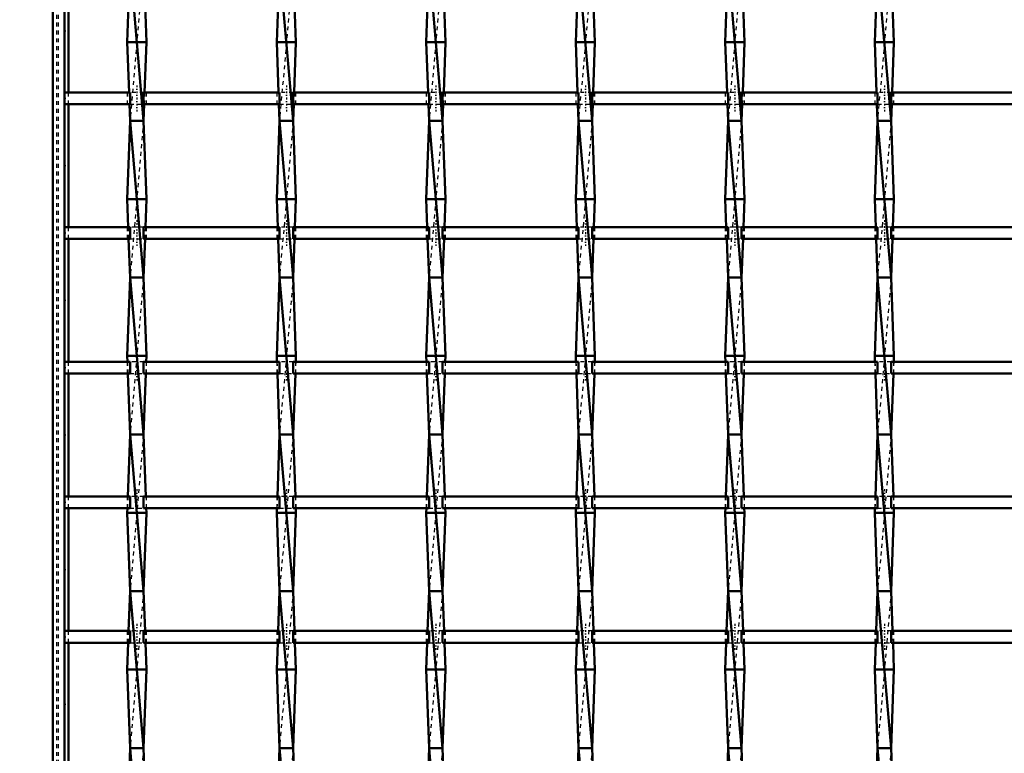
# Model space of a CAD drawing. Header units: millimetres. Extents: x -596 to 532, y -500 to 878.
# Tile 3 of 13: x -258 to -8, y -304 to -117. Entities that reach past the tile are written whole.
import ezdxf

# ---------------------------------------------------------------- set-up
doc = ezdxf.new("R2010")
doc.units = ezdxf.units.MM
doc.linetypes.add('Center', pattern=[1.5, 0.45, -0.5, 0.05, -0.5])
doc.linetypes.add('Dashed', pattern=[2, 1, -1])
for name, color, linetype, lineweight in [('2d ConnectionPoints', 7, 'Continuous', 50), ('AM_0', 7, 'Continuous', 50), ('AM_5', 3, 'Continuous', 25), ('AM_7', 7, 'Center', 25), ('AM_9', 6, 'Dashed', 25)]:
    doc.layers.add(name, color=color, linetype=linetype, lineweight=lineweight)
doc.dimstyles.new('ISO-25', dxfattribs={"dimtxt": 2.5, "dimasz": 2.5, "dimexe": 1.25, "dimexo": 0.625, "dimtad": 1, "dimtxsty": 'Standard', "dimcen": 2.5, "dimadec": 0, "dimazin": 0, "dimtfac": 1, "dimtmove": 0, "dimatfit": 3, "dimfxl": 1, "dimarcsym": 0})

# ---------------------------------------------------------------- blocks, each defined once
blk = doc.blocks.new('3_xyy3jflq6miiaa034c12ymifg________0_in_LSSP3303438311500100035010_4')
at = {"layer": 'AM_0'}
for p, q in [((-230.39, -104.49), (-231.05, -123)), ((-230.33, -103), (-226.87, -143)), ((-226.81, -104.49), (-226.15, -123)), ((-226.15, -123), (-231.05, -123)), ((-231.05, -123), (-230.59, -135.82)), ((-226.15, -123), (-226.61, -135.82)), ((-230.48, -138.82), (-230.33, -143)), ((-226.72, -138.82), (-226.87, -143)), ((-230.33, -143), (-231.05, -163)), ((-230.33, -143), (-226.87, -183)), ((-226.87, -143), (-230.33, -143)), ((-226.87, -143), (-226.15, -163)), ((-226.15, -163), (-231.05, -163)), ((-231.05, -163), (-230.79, -170.15)), ((-226.15, -163), (-226.41, -170.15)), ((-230.69, -173.15), (-230.33, -183)), ((-226.51, -173.15), (-226.87, -183)), ((-230.33, -183), (-231.05, -203)), ((-226.87, -183), (-230.33, -183)), ((-230.33, -183), (-226.87, -223)), ((-226.87, -183), (-226.15, -203)), ((-226.15, -203), (-231.05, -203)), ((-231.05, -203), (-231, -204.48)), ((-226.15, -203), (-226.2, -204.48)), ((-230.89, -207.48), (-230.33, -223)), ((-226.31, -207.48), (-226.87, -223)), ((-230.33, -223), (-230.9, -238.81)), ((-230.33, -223), (-226.87, -263)), ((-226.87, -223), (-230.33, -223)), ((-226.87, -223), (-226.3, -238.81)), ((-231.01, -241.81), (-231.05, -243)), ((-231.05, -243), (-230.33, -263)), ((-226.15, -243), (-231.05, -243)), ((-226.15, -243), (-226.87, -263)), ((-226.19, -241.81), (-226.15, -243)), ((-230.33, -263), (-230.7, -273.14)), ((-230.33, -263), (-226.87, -303)), ((-226.87, -263), (-230.33, -263)), ((-226.87, -263), (-226.5, -273.14)), ((-230.8, -276.14), (-231.05, -283)), ((-226.4, -276.14), (-226.15, -283)), ((-226.15, -283), (-231.05, -283)), ((-231.05, -283), (-230.33, -303)), ((-226.15, -283), (-226.87, -303)), ((-230.33, -303), (-230.49, -307.47)), ((-230.33, -303), (-226.87, -343)), ((-226.87, -303), (-230.33, -303)), ((-226.87, -303), (-226.71, -307.47))]:
    blk.add_line(p, q, dxfattribs=at)
at = {"layer": 'AM_9'}
for p, q in [((-226.87, -103), (-230.33, -143)), ((-230.59, -135.82), (-230.48, -138.82)), ((-226.61, -135.82), (-226.72, -138.82)), ((-226.87, -143), (-230.33, -183)), ((-230.79, -170.15), (-230.69, -173.15)), ((-226.41, -170.15), (-226.51, -173.15)), ((-226.87, -183), (-230.33, -223)), ((-231, -204.48), (-230.89, -207.48)), ((-226.2, -204.48), (-226.31, -207.48)), ((-226.87, -223), (-230.33, -263)), ((-230.9, -238.81), (-231.01, -241.81)), ((-226.3, -238.81), (-226.19, -241.81)), ((-226.87, -263), (-230.33, -303)), ((-230.7, -273.14), (-230.8, -276.14)), ((-226.5, -273.14), (-226.4, -276.14)), ((-226.87, -303), (-230.33, -343))]:
    blk.add_line(p, q, dxfattribs=at)
blk = doc.blocks.new('4_1661hr9ewg0ga4vk3tsyl3l0h________0_in_LSSP3303438311500100035010_4')
at = {"layer": 'AM_0'}
for p, q in [((-192.29, -104.49), (-192.95, -123)), ((-192.23, -103), (-188.77, -143)), ((-188.71, -104.49), (-188.05, -123)), ((-188.05, -123), (-192.95, -123)), ((-192.95, -123), (-192.49, -135.82)), ((-188.05, -123), (-188.51, -135.82)), ((-192.38, -138.82), (-192.23, -143)), ((-188.62, -138.82), (-188.77, -143)), ((-192.23, -143), (-192.95, -163)), ((-192.23, -143), (-188.77, -183)), ((-188.77, -143), (-192.23, -143)), ((-188.77, -143), (-188.05, -163)), ((-188.05, -163), (-192.95, -163)), ((-192.95, -163), (-192.69, -170.15)), ((-188.05, -163), (-188.31, -170.15)), ((-192.59, -173.15), (-192.23, -183)), ((-188.41, -173.15), (-188.77, -183)), ((-192.23, -183), (-192.95, -203)), ((-188.77, -183), (-192.23, -183)), ((-192.23, -183), (-188.77, -223)), ((-188.77, -183), (-188.05, -203)), ((-188.05, -203), (-192.95, -203)), ((-192.95, -203), (-192.9, -204.48)), ((-188.05, -203), (-188.1, -204.48)), ((-192.79, -207.48), (-192.23, -223)), ((-188.21, -207.48), (-188.77, -223)), ((-192.23, -223), (-192.8, -238.81)), ((-192.23, -223), (-188.77, -263)), ((-188.77, -223), (-192.23, -223)), ((-188.77, -223), (-188.2, -238.81)), ((-192.91, -241.81), (-192.95, -243)), ((-188.05, -243), (-192.95, -243)), ((-192.95, -243), (-192.23, -263)), ((-188.05, -243), (-188.77, -263)), ((-188.09, -241.81), (-188.05, -243)), ((-192.23, -263), (-192.6, -273.14)), ((-188.77, -263), (-192.23, -263)), ((-192.23, -263), (-188.77, -303)), ((-188.77, -263), (-188.4, -273.14)), ((-192.7, -276.14), (-192.95, -283)), ((-188.3, -276.14), (-188.05, -283)), ((-188.05, -283), (-192.95, -283)), ((-192.95, -283), (-192.23, -303)), ((-188.05, -283), (-188.77, -303)), ((-192.23, -303), (-192.39, -307.47)), ((-192.23, -303), (-188.77, -343)), ((-188.77, -303), (-192.23, -303)), ((-188.77, -303), (-188.61, -307.47))]:
    blk.add_line(p, q, dxfattribs=at)
at = {"layer": 'AM_9'}
for p, q in [((-188.77, -103), (-192.23, -143)), ((-192.49, -135.82), (-192.38, -138.82)), ((-188.51, -135.82), (-188.62, -138.82)), ((-188.77, -143), (-192.23, -183)), ((-192.69, -170.15), (-192.59, -173.15)), ((-188.31, -170.15), (-188.41, -173.15)), ((-188.77, -183), (-192.23, -223)), ((-192.9, -204.48), (-192.79, -207.48)), ((-188.1, -204.48), (-188.21, -207.48)), ((-188.77, -223), (-192.23, -263)), ((-192.8, -238.81), (-192.91, -241.81)), ((-188.2, -238.81), (-188.09, -241.81)), ((-188.77, -263), (-192.23, -303)), ((-192.6, -273.14), (-192.7, -276.14)), ((-188.4, -273.14), (-188.3, -276.14)), ((-188.77, -303), (-192.23, -343))]:
    blk.add_line(p, q, dxfattribs=at)
blk = doc.blocks.new('5_0cibmntq4c68iwosoj2xn27if________0_in_LSSP3303438311500100035010_4')
at = {"layer": 'AM_0'}
for p, q in [((-154.19, -104.49), (-154.85, -123)), ((-154.13, -103), (-150.67, -143)), ((-150.61, -104.49), (-149.95, -123)), ((-149.95, -123), (-154.85, -123)), ((-154.85, -123), (-154.39, -135.82)), ((-149.95, -123), (-150.41, -135.82)), ((-154.28, -138.82), (-154.13, -143)), ((-150.52, -138.82), (-150.67, -143)), ((-154.13, -143), (-154.85, -163)), ((-150.67, -143), (-154.13, -143)), ((-154.13, -143), (-150.67, -183)), ((-150.67, -143), (-149.95, -163)), ((-149.95, -163), (-154.85, -163)), ((-154.85, -163), (-154.59, -170.15)), ((-149.95, -163), (-150.21, -170.15)), ((-154.49, -173.15), (-154.13, -183)), ((-150.31, -173.15), (-150.67, -183)), ((-154.13, -183), (-154.85, -203)), ((-150.67, -183), (-154.13, -183)), ((-154.13, -183), (-150.67, -223)), ((-150.67, -183), (-149.95, -203)), ((-149.95, -203), (-154.85, -203)), ((-154.85, -203), (-154.8, -204.48)), ((-149.95, -203), (-150, -204.48)), ((-154.69, -207.48), (-154.13, -223)), ((-150.11, -207.48), (-150.67, -223)), ((-154.13, -223), (-154.7, -238.81)), ((-154.13, -223), (-150.67, -263)), ((-150.67, -223), (-154.13, -223)), ((-150.67, -223), (-150.1, -238.81)), ((-154.81, -241.81), (-154.85, -243)), ((-154.85, -243), (-154.13, -263)), ((-149.95, -243), (-154.85, -243)), ((-149.95, -243), (-150.67, -263)), ((-149.99, -241.81), (-149.95, -243)), ((-154.13, -263), (-154.5, -273.14)), ((-154.13, -263), (-150.67, -303)), ((-150.67, -263), (-154.13, -263)), ((-150.67, -263), (-150.3, -273.14)), ((-154.6, -276.14), (-154.85, -283)), ((-150.2, -276.14), (-149.95, -283)), ((-149.95, -283), (-154.85, -283)), ((-154.85, -283), (-154.13, -303)), ((-149.95, -283), (-150.67, -303)), ((-154.13, -303), (-154.29, -307.47)), ((-154.13, -303), (-150.67, -343)), ((-150.67, -303), (-154.13, -303)), ((-150.67, -303), (-150.51, -307.47))]:
    blk.add_line(p, q, dxfattribs=at)
at = {"layer": 'AM_9'}
for p, q in [((-150.67, -103), (-154.13, -143)), ((-154.39, -135.82), (-154.28, -138.82)), ((-150.41, -135.82), (-150.52, -138.82)), ((-150.67, -143), (-154.13, -183)), ((-154.59, -170.15), (-154.49, -173.15)), ((-150.21, -170.15), (-150.31, -173.15)), ((-150.67, -183), (-154.13, -223)), ((-154.8, -204.48), (-154.69, -207.48)), ((-150, -204.48), (-150.11, -207.48)), ((-150.67, -223), (-154.13, -263)), ((-154.7, -238.81), (-154.81, -241.81)), ((-150.1, -238.81), (-149.99, -241.81)), ((-150.67, -263), (-154.13, -303)), ((-154.5, -273.14), (-154.6, -276.14)), ((-150.3, -273.14), (-150.2, -276.14)), ((-150.67, -303), (-154.13, -343))]:
    blk.add_line(p, q, dxfattribs=at)
blk = doc.blocks.new('6_iyns7gvjw73vxzj1i5nn2jorg________0_in_LSSP3303438311500100035010_4')
at = {"layer": 'AM_0'}
for p, q in [((-116.09, -104.49), (-116.75, -123)), ((-116.03, -103), (-112.57, -143)), ((-112.51, -104.49), (-111.85, -123)), ((-111.85, -123), (-116.75, -123)), ((-116.75, -123), (-116.29, -135.82)), ((-111.85, -123), (-112.31, -135.82)), ((-116.18, -138.82), (-116.03, -143)), ((-112.42, -138.82), (-112.57, -143)), ((-116.03, -143), (-116.75, -163)), ((-116.03, -143), (-112.57, -183)), ((-112.57, -143), (-116.03, -143)), ((-112.57, -143), (-111.85, -163)), ((-111.85, -163), (-116.75, -163)), ((-116.75, -163), (-116.49, -170.15)), ((-111.85, -163), (-112.11, -170.15)), ((-116.39, -173.15), (-116.03, -183)), ((-112.21, -173.15), (-112.57, -183)), ((-116.03, -183), (-116.75, -203)), ((-112.57, -183), (-116.03, -183)), ((-116.03, -183), (-112.57, -223)), ((-112.57, -183), (-111.85, -203)), ((-111.85, -203), (-116.75, -203)), ((-116.75, -203), (-116.7, -204.48)), ((-111.85, -203), (-111.9, -204.48)), ((-116.59, -207.48), (-116.03, -223)), ((-112.01, -207.48), (-112.57, -223)), ((-116.03, -223), (-116.6, -238.81)), ((-116.03, -223), (-112.57, -263)), ((-112.57, -223), (-116.03, -223)), ((-112.57, -223), (-112, -238.81)), ((-116.71, -241.81), (-116.75, -243)), ((-111.85, -243), (-116.75, -243)), ((-116.75, -243), (-116.03, -263)), ((-111.85, -243), (-112.57, -263)), ((-111.89, -241.81), (-111.85, -243)), ((-116.03, -263), (-116.4, -273.14)), ((-112.57, -263), (-116.03, -263)), ((-116.03, -263), (-112.57, -303)), ((-112.57, -263), (-112.2, -273.14)), ((-116.5, -276.14), (-116.75, -283)), ((-112.1, -276.14), (-111.85, -283)), ((-111.85, -283), (-116.75, -283)), ((-116.75, -283), (-116.03, -303)), ((-111.85, -283), (-112.57, -303)), ((-116.03, -303), (-116.19, -307.47)), ((-116.03, -303), (-112.57, -343)), ((-112.57, -303), (-116.03, -303)), ((-112.57, -303), (-112.41, -307.47))]:
    blk.add_line(p, q, dxfattribs=at)
at = {"layer": 'AM_9'}
for p, q in [((-112.57, -103), (-116.03, -143)), ((-116.29, -135.82), (-116.18, -138.82)), ((-112.31, -135.82), (-112.42, -138.82)), ((-112.57, -143), (-116.03, -183)), ((-116.49, -170.15), (-116.39, -173.15)), ((-112.11, -170.15), (-112.21, -173.15)), ((-112.57, -183), (-116.03, -223)), ((-116.7, -204.48), (-116.59, -207.48)), ((-111.9, -204.48), (-112.01, -207.48)), ((-112.57, -223), (-116.03, -263)), ((-116.6, -238.81), (-116.71, -241.81)), ((-112, -238.81), (-111.89, -241.81)), ((-112.57, -263), (-116.03, -303)), ((-116.4, -273.14), (-116.5, -276.14)), ((-112.2, -273.14), (-112.1, -276.14)), ((-112.57, -303), (-116.03, -343))]:
    blk.add_line(p, q, dxfattribs=at)
blk = doc.blocks.new('7_mzc53219c88w133j5kdzzw0uk________0_in_LSSP3303438311500100035010_4')
at = {"layer": 'AM_0'}
for p, q in [((-77.99, -104.49), (-78.65, -123)), ((-77.93, -103), (-74.47, -143)), ((-74.41, -104.49), (-73.75, -123)), ((-73.75, -123), (-78.65, -123)), ((-78.65, -123), (-78.19, -135.82)), ((-73.75, -123), (-74.21, -135.82)), ((-78.08, -138.82), (-77.93, -143)), ((-74.32, -138.82), (-74.47, -143)), ((-77.93, -143), (-78.65, -163)), ((-77.93, -143), (-74.47, -183)), ((-74.47, -143), (-77.93, -143)), ((-74.47, -143), (-73.75, -163)), ((-73.75, -163), (-78.65, -163)), ((-78.65, -163), (-78.39, -170.15)), ((-73.75, -163), (-74.01, -170.15)), ((-78.29, -173.15), (-77.93, -183)), ((-74.11, -173.15), (-74.47, -183)), ((-77.93, -183), (-78.65, -203)), ((-74.47, -183), (-77.93, -183)), ((-77.93, -183), (-74.47, -223)), ((-74.47, -183), (-73.75, -203)), ((-73.75, -203), (-78.65, -203)), ((-78.65, -203), (-78.6, -204.48)), ((-73.75, -203), (-73.8, -204.48)), ((-78.49, -207.48), (-77.93, -223)), ((-73.91, -207.48), (-74.47, -223)), ((-77.93, -223), (-78.5, -238.81)), ((-77.93, -223), (-74.47, -263)), ((-74.47, -223), (-77.93, -223)), ((-74.47, -223), (-73.9, -238.81)), ((-78.61, -241.81), (-78.65, -243)), ((-73.75, -243), (-78.65, -243)), ((-78.65, -243), (-77.93, -263)), ((-73.75, -243), (-74.47, -263)), ((-73.79, -241.81), (-73.75, -243)), ((-77.93, -263), (-78.3, -273.14)), ((-77.93, -263), (-74.47, -303)), ((-74.47, -263), (-77.93, -263)), ((-74.47, -263), (-74.1, -273.14)), ((-78.4, -276.14), (-78.65, -283)), ((-74, -276.14), (-73.75, -283)), ((-78.65, -283), (-77.93, -303)), ((-73.75, -283), (-78.65, -283)), ((-73.75, -283), (-74.47, -303)), ((-77.93, -303), (-78.09, -307.47)), ((-77.93, -303), (-74.47, -343)), ((-74.47, -303), (-77.93, -303)), ((-74.47, -303), (-74.31, -307.47))]:
    blk.add_line(p, q, dxfattribs=at)
at = {"layer": 'AM_9'}
for p, q in [((-74.47, -103), (-77.93, -143)), ((-78.19, -135.82), (-78.08, -138.82)), ((-74.21, -135.82), (-74.32, -138.82)), ((-74.47, -143), (-77.93, -183)), ((-78.39, -170.15), (-78.29, -173.15)), ((-74.01, -170.15), (-74.11, -173.15)), ((-74.47, -183), (-77.93, -223)), ((-78.6, -204.48), (-78.49, -207.48)), ((-73.8, -204.48), (-73.91, -207.48)), ((-74.47, -223), (-77.93, -263)), ((-78.5, -238.81), (-78.61, -241.81)), ((-73.9, -238.81), (-73.79, -241.81)), ((-74.47, -263), (-77.93, -303)), ((-78.3, -273.14), (-78.4, -276.14)), ((-74.1, -273.14), (-74, -276.14)), ((-74.47, -303), (-77.93, -343))]:
    blk.add_line(p, q, dxfattribs=at)
blk = doc.blocks.new('8_vidrcl0ym3gvcqzkxwjl94twf________0_in_LSSP3303438311500100035010_4')
at = {"layer": 'AM_0'}
for p, q in [((-39.89, -104.49), (-40.55, -123)), ((-39.83, -103), (-36.37, -143)), ((-36.31, -104.49), (-35.65, -123)), ((-35.65, -123), (-40.55, -123)), ((-40.55, -123), (-40.09, -135.82)), ((-35.65, -123), (-36.11, -135.82)), ((-39.98, -138.82), (-39.83, -143)), ((-36.22, -138.82), (-36.37, -143)), ((-39.83, -143), (-40.55, -163)), ((-39.83, -143), (-36.37, -183)), ((-36.37, -143), (-39.83, -143)), ((-36.37, -143), (-35.65, -163)), ((-35.65, -163), (-40.55, -163)), ((-40.55, -163), (-40.29, -170.15)), ((-35.65, -163), (-35.91, -170.15)), ((-40.19, -173.15), (-39.83, -183)), ((-36.01, -173.15), (-36.37, -183)), ((-39.83, -183), (-40.55, -203)), ((-36.37, -183), (-39.83, -183)), ((-39.83, -183), (-36.37, -223)), ((-36.37, -183), (-35.65, -203)), ((-35.65, -203), (-40.55, -203)), ((-40.55, -203), (-40.5, -204.48)), ((-35.65, -203), (-35.7, -204.48)), ((-40.39, -207.48), (-39.83, -223)), ((-35.81, -207.48), (-36.37, -223)), ((-39.83, -223), (-40.4, -238.81)), ((-39.83, -223), (-36.37, -263)), ((-36.37, -223), (-39.83, -223)), ((-36.37, -223), (-35.8, -238.81)), ((-40.51, -241.81), (-40.55, -243)), ((-35.65, -243), (-40.55, -243)), ((-40.55, -243), (-39.83, -263)), ((-35.65, -243), (-36.37, -263)), ((-35.69, -241.81), (-35.65, -243)), ((-39.83, -263), (-40.2, -273.14)), ((-39.83, -263), (-36.37, -303)), ((-36.37, -263), (-39.83, -263)), ((-36.37, -263), (-36, -273.14)), ((-40.3, -276.14), (-40.55, -283)), ((-35.9, -276.14), (-35.65, -283)), ((-40.55, -283), (-39.83, -303)), ((-35.65, -283), (-40.55, -283)), ((-35.65, -283), (-36.37, -303)), ((-39.83, -303), (-39.99, -307.47)), ((-39.83, -303), (-36.37, -343)), ((-36.37, -303), (-39.83, -303)), ((-36.37, -303), (-36.21, -307.47))]:
    blk.add_line(p, q, dxfattribs=at)
at = {"layer": 'AM_9'}
for p, q in [((-36.37, -103), (-39.83, -143)), ((-40.09, -135.82), (-39.98, -138.82)), ((-36.11, -135.82), (-36.22, -138.82)), ((-36.37, -143), (-39.83, -183)), ((-40.29, -170.15), (-40.19, -173.15)), ((-35.91, -170.15), (-36.01, -173.15)), ((-36.37, -183), (-39.83, -223)), ((-40.5, -204.48), (-40.39, -207.48)), ((-35.7, -204.48), (-35.81, -207.48)), ((-36.37, -223), (-39.83, -263)), ((-40.4, -238.81), (-40.51, -241.81)), ((-35.8, -238.81), (-35.69, -241.81)), ((-36.37, -263), (-39.83, -303)), ((-40.2, -273.14), (-40.3, -276.14)), ((-36, -273.14), (-35.9, -276.14)), ((-36.37, -303), (-39.83, -343))]:
    blk.add_line(p, q, dxfattribs=at)
blk = doc.blocks.new('23_du00hjqac4lcjy5l3qyiikbkc________0_in_LSSP3303438311500100035010_4')
at = {"layer": 'AM_0'}
for p, q in [((-247, -273.14), (-247, -276.14)), ((-230.33, -273.14), (-247, -273.14)), ((-230.33, -273.14), (-230.33, -276.14)), ((-192.23, -273.14), (-226.87, -273.14)), ((-226.87, -276.14), (-226.87, -273.14)), ((-192.23, -273.14), (-192.23, -276.14)), ((-188.77, -276.14), (-188.77, -273.14)), ((-154.13, -273.14), (-188.77, -273.14)), ((-154.13, -273.14), (-154.13, -276.14)), ((-116.03, -273.14), (-150.67, -273.14)), ((-150.67, -276.14), (-150.67, -273.14)), ((-116.03, -273.14), (-116.03, -276.14)), ((-112.57, -276.14), (-112.57, -273.14)), ((-77.93, -273.14), (-112.57, -273.14)), ((-77.93, -273.14), (-77.93, -276.14)), ((-74.47, -276.14), (-74.47, -273.14)), ((-39.83, -273.14), (-74.47, -273.14)), ((-39.83, -273.14), (-39.83, -276.14)), ((-1.73, -273.14), (-36.37, -273.14)), ((-36.37, -276.14), (-36.37, -273.14)), ((-230.33, -276.14), (-247, -276.14)), ((-192.23, -276.14), (-226.87, -276.14)), ((-154.13, -276.14), (-188.77, -276.14)), ((-116.03, -276.14), (-150.67, -276.14)), ((-77.93, -276.14), (-112.57, -276.14)), ((-39.83, -276.14), (-74.47, -276.14)), ((-1.73, -276.14), (-36.37, -276.14))]:
    blk.add_line(p, q, dxfattribs=at)
at = {"layer": 'AM_7'}
for p, q in [((-228.6, -271.34), (-228.6, -277.94)), ((-190.5, -271.34), (-190.5, -277.94)), ((-152.4, -271.34), (-152.4, -277.94)), ((-114.3, -271.34), (-114.3, -277.94)), ((-76.2, -271.34), (-76.2, -277.94)), ((-38.1, -271.34), (-38.1, -277.94))]:
    blk.add_line(p, q, dxfattribs=at)
at = {"layer": 'AM_9'}
for p, q in [((-231.05, -273.14), (-231.05, -276.14)), ((-226.87, -273.14), (-230.33, -273.14)), ((-226.15, -276.14), (-226.15, -273.14)), ((-192.95, -273.14), (-192.95, -276.14)), ((-188.77, -273.14), (-192.23, -273.14)), ((-188.05, -276.14), (-188.05, -273.14)), ((-154.85, -273.14), (-154.85, -276.14)), ((-150.67, -273.14), (-154.13, -273.14)), ((-149.95, -276.14), (-149.95, -273.14)), ((-116.75, -273.14), (-116.75, -276.14)), ((-112.57, -273.14), (-116.03, -273.14)), ((-111.85, -276.14), (-111.85, -273.14)), ((-78.65, -273.14), (-78.65, -276.14)), ((-74.47, -273.14), (-77.93, -273.14)), ((-73.75, -276.14), (-73.75, -273.14)), ((-40.55, -273.14), (-40.55, -276.14)), ((-36.37, -273.14), (-39.83, -273.14)), ((-35.65, -276.14), (-35.65, -273.14)), ((-230.33, -276.14), (-226.87, -276.14)), ((-192.23, -276.14), (-188.77, -276.14)), ((-154.13, -276.14), (-150.67, -276.14)), ((-116.03, -276.14), (-112.57, -276.14)), ((-77.93, -276.14), (-74.47, -276.14)), ((-39.83, -276.14), (-36.37, -276.14))]:
    blk.add_line(p, q, dxfattribs=at)
blk = doc.blocks.new('24_mzd97t82dkvjh14vfvq80x11k________0_in_LSSP3303438311500100035010_4')
at = {"layer": 'AM_0'}
for p, q in [((-247, -238.81), (-247, -241.81)), ((-230.33, -238.81), (-247, -238.81)), ((-230.33, -238.81), (-230.33, -241.81)), ((-192.23, -238.81), (-226.87, -238.81)), ((-226.87, -241.81), (-226.87, -238.81)), ((-192.23, -238.81), (-192.23, -241.81)), ((-188.77, -241.81), (-188.77, -238.81)), ((-154.13, -238.81), (-188.77, -238.81)), ((-154.13, -238.81), (-154.13, -241.81)), ((-150.67, -241.81), (-150.67, -238.81)), ((-116.03, -238.81), (-150.67, -238.81)), ((-116.03, -238.81), (-116.03, -241.81)), ((-112.57, -241.81), (-112.57, -238.81)), ((-77.93, -238.81), (-112.57, -238.81)), ((-77.93, -238.81), (-77.93, -241.81)), ((-39.83, -238.81), (-74.47, -238.81)), ((-74.47, -241.81), (-74.47, -238.81)), ((-39.83, -238.81), (-39.83, -241.81)), ((-36.37, -241.81), (-36.37, -238.81)), ((-1.73, -238.81), (-36.37, -238.81)), ((-230.33, -241.81), (-247, -241.81)), ((-192.23, -241.81), (-226.87, -241.81)), ((-154.13, -241.81), (-188.77, -241.81)), ((-116.03, -241.81), (-150.67, -241.81)), ((-77.93, -241.81), (-112.57, -241.81)), ((-39.83, -241.81), (-74.47, -241.81)), ((-1.73, -241.81), (-36.37, -241.81))]:
    blk.add_line(p, q, dxfattribs=at)
at = {"layer": 'AM_7'}
for p, q in [((-228.6, -237.01), (-228.6, -243.61)), ((-190.5, -237.01), (-190.5, -243.61)), ((-152.4, -237.01), (-152.4, -243.61)), ((-114.3, -237.01), (-114.3, -243.61)), ((-76.2, -237.01), (-76.2, -243.61)), ((-38.1, -237.01), (-38.1, -243.61))]:
    blk.add_line(p, q, dxfattribs=at)
at = {"layer": 'AM_9'}
for p, q in [((-231.05, -238.81), (-231.05, -241.81)), ((-226.87, -238.81), (-230.33, -238.81)), ((-226.15, -241.81), (-226.15, -238.81)), ((-192.95, -238.81), (-192.95, -241.81)), ((-188.77, -238.81), (-192.23, -238.81)), ((-188.05, -241.81), (-188.05, -238.81)), ((-154.85, -238.81), (-154.85, -241.81)), ((-150.67, -238.81), (-154.13, -238.81)), ((-149.95, -241.81), (-149.95, -238.81)), ((-116.75, -238.81), (-116.75, -241.81)), ((-112.57, -238.81), (-116.03, -238.81)), ((-111.85, -241.81), (-111.85, -238.81)), ((-78.65, -238.81), (-78.65, -241.81)), ((-74.47, -238.81), (-77.93, -238.81)), ((-73.75, -241.81), (-73.75, -238.81)), ((-40.55, -238.81), (-40.55, -241.81)), ((-36.37, -238.81), (-39.83, -238.81)), ((-35.65, -241.81), (-35.65, -238.81)), ((-230.33, -241.81), (-226.87, -241.81)), ((-192.23, -241.81), (-188.77, -241.81)), ((-154.13, -241.81), (-150.67, -241.81)), ((-116.03, -241.81), (-112.57, -241.81)), ((-77.93, -241.81), (-74.47, -241.81)), ((-39.83, -241.81), (-36.37, -241.81))]:
    blk.add_line(p, q, dxfattribs=at)
blk = doc.blocks.new('25_acsi0i63n4ktobo4ch4j7slym________0_in_LSSP3303438311500100035010_4')
at = {"layer": 'AM_0'}
for p, q in [((-247, -204.48), (-247, -207.48)), ((-230.33, -204.48), (-247, -204.48)), ((-230.33, -204.48), (-230.33, -207.48)), ((-192.23, -204.48), (-226.87, -204.48)), ((-226.87, -207.48), (-226.87, -204.48)), ((-192.23, -204.48), (-192.23, -207.48)), ((-188.77, -207.48), (-188.77, -204.48)), ((-154.13, -204.48), (-188.77, -204.48)), ((-154.13, -204.48), (-154.13, -207.48)), ((-116.03, -204.48), (-150.67, -204.48)), ((-150.67, -207.48), (-150.67, -204.48)), ((-116.03, -204.48), (-116.03, -207.48)), ((-112.57, -207.48), (-112.57, -204.48)), ((-77.93, -204.48), (-112.57, -204.48)), ((-77.93, -204.48), (-77.93, -207.48)), ((-39.83, -204.48), (-74.47, -204.48)), ((-74.47, -207.48), (-74.47, -204.48)), ((-39.83, -204.48), (-39.83, -207.48)), ((-36.37, -207.48), (-36.37, -204.48)), ((-1.73, -204.48), (-36.37, -204.48)), ((-230.33, -207.48), (-247, -207.48)), ((-192.23, -207.48), (-226.87, -207.48)), ((-154.13, -207.48), (-188.77, -207.48)), ((-116.03, -207.48), (-150.67, -207.48)), ((-77.93, -207.48), (-112.57, -207.48)), ((-39.83, -207.48), (-74.47, -207.48)), ((-1.73, -207.48), (-36.37, -207.48))]:
    blk.add_line(p, q, dxfattribs=at)
at = {"layer": 'AM_7'}
for p, q in [((-228.6, -202.68), (-228.6, -209.28)), ((-190.5, -202.68), (-190.5, -209.28)), ((-152.4, -202.68), (-152.4, -209.28)), ((-114.3, -202.68), (-114.3, -209.28)), ((-76.2, -202.68), (-76.2, -209.28)), ((-38.1, -202.68), (-38.1, -209.28))]:
    blk.add_line(p, q, dxfattribs=at)
at = {"layer": 'AM_9'}
for p, q in [((-231.05, -204.48), (-231.05, -207.48)), ((-226.87, -204.48), (-230.33, -204.48)), ((-226.15, -207.48), (-226.15, -204.48)), ((-192.95, -204.48), (-192.95, -207.48)), ((-188.77, -204.48), (-192.23, -204.48)), ((-188.05, -207.48), (-188.05, -204.48)), ((-154.85, -204.48), (-154.85, -207.48)), ((-150.67, -204.48), (-154.13, -204.48)), ((-149.95, -207.48), (-149.95, -204.48)), ((-116.75, -204.48), (-116.75, -207.48)), ((-112.57, -204.48), (-116.03, -204.48)), ((-111.85, -207.48), (-111.85, -204.48)), ((-78.65, -204.48), (-78.65, -207.48)), ((-74.47, -204.48), (-77.93, -204.48)), ((-73.75, -207.48), (-73.75, -204.48)), ((-40.55, -204.48), (-40.55, -207.48)), ((-36.37, -204.48), (-39.83, -204.48)), ((-35.65, -207.48), (-35.65, -204.48)), ((-230.33, -207.48), (-226.87, -207.48)), ((-192.23, -207.48), (-188.77, -207.48)), ((-154.13, -207.48), (-150.67, -207.48)), ((-116.03, -207.48), (-112.57, -207.48)), ((-77.93, -207.48), (-74.47, -207.48)), ((-39.83, -207.48), (-36.37, -207.48))]:
    blk.add_line(p, q, dxfattribs=at)
blk = doc.blocks.new('26_msaopoqj3vmkru45d5rr3aids________0_in_LSSP3303438311500100035010_4')
at = {"layer": 'AM_0'}
for p, q in [((-247, -170.15), (-247, -173.15)), ((-230.33, -170.15), (-247, -170.15)), ((-230.33, -170.15), (-230.33, -173.15)), ((-192.23, -170.15), (-226.87, -170.15)), ((-226.87, -173.15), (-226.87, -170.15)), ((-192.23, -170.15), (-192.23, -173.15)), ((-188.77, -173.15), (-188.77, -170.15)), ((-154.13, -170.15), (-188.77, -170.15)), ((-154.13, -170.15), (-154.13, -173.15)), ((-150.67, -173.15), (-150.67, -170.15)), ((-116.03, -170.15), (-150.67, -170.15)), ((-116.03, -170.15), (-116.03, -173.15)), ((-112.57, -173.15), (-112.57, -170.15)), ((-77.93, -170.15), (-112.57, -170.15)), ((-77.93, -170.15), (-77.93, -173.15)), ((-74.47, -173.15), (-74.47, -170.15)), ((-39.83, -170.15), (-74.47, -170.15)), ((-39.83, -170.15), (-39.83, -173.15)), ((-1.73, -170.15), (-36.37, -170.15)), ((-36.37, -173.15), (-36.37, -170.15)), ((-230.33, -173.15), (-247, -173.15)), ((-192.23, -173.15), (-226.87, -173.15)), ((-154.13, -173.15), (-188.77, -173.15)), ((-116.03, -173.15), (-150.67, -173.15)), ((-77.93, -173.15), (-112.57, -173.15)), ((-39.83, -173.15), (-74.47, -173.15)), ((-1.73, -173.15), (-36.37, -173.15))]:
    blk.add_line(p, q, dxfattribs=at)
at = {"layer": 'AM_7'}
for p, q in [((-228.6, -168.35), (-228.6, -174.95)), ((-190.5, -168.35), (-190.5, -174.95)), ((-152.4, -168.35), (-152.4, -174.95)), ((-114.3, -168.35), (-114.3, -174.95)), ((-76.2, -168.35), (-76.2, -174.95)), ((-38.1, -168.35), (-38.1, -174.95))]:
    blk.add_line(p, q, dxfattribs=at)
at = {"layer": 'AM_9'}
for p, q in [((-231.05, -170.15), (-231.05, -173.15)), ((-226.87, -170.15), (-230.33, -170.15)), ((-226.15, -173.15), (-226.15, -170.15)), ((-192.95, -170.15), (-192.95, -173.15)), ((-188.77, -170.15), (-192.23, -170.15)), ((-188.05, -173.15), (-188.05, -170.15)), ((-154.85, -170.15), (-154.85, -173.15)), ((-150.67, -170.15), (-154.13, -170.15)), ((-149.95, -173.15), (-149.95, -170.15)), ((-116.75, -170.15), (-116.75, -173.15)), ((-112.57, -170.15), (-116.03, -170.15)), ((-111.85, -173.15), (-111.85, -170.15)), ((-78.65, -170.15), (-78.65, -173.15)), ((-74.47, -170.15), (-77.93, -170.15)), ((-73.75, -173.15), (-73.75, -170.15)), ((-40.55, -170.15), (-40.55, -173.15)), ((-36.37, -170.15), (-39.83, -170.15)), ((-35.65, -173.15), (-35.65, -170.15)), ((-230.33, -173.15), (-226.87, -173.15)), ((-192.23, -173.15), (-188.77, -173.15)), ((-154.13, -173.15), (-150.67, -173.15)), ((-116.03, -173.15), (-112.57, -173.15)), ((-77.93, -173.15), (-74.47, -173.15)), ((-39.83, -173.15), (-36.37, -173.15))]:
    blk.add_line(p, q, dxfattribs=at)
blk = doc.blocks.new('27_jv13o40qhfgf7p5gplhpbecea________0_in_LSSP3303438311500100035010_4')
at = {"layer": 'AM_0'}
for p, q in [((-247, -135.82), (-247, -138.82)), ((-230.33, -135.82), (-247, -135.82)), ((-230.33, -135.82), (-230.33, -138.82)), ((-192.23, -135.82), (-226.87, -135.82)), ((-226.87, -138.82), (-226.87, -135.82)), ((-192.23, -135.82), (-192.23, -138.82)), ((-188.77, -138.82), (-188.77, -135.82)), ((-154.13, -135.82), (-188.77, -135.82)), ((-154.13, -135.82), (-154.13, -138.82)), ((-116.03, -135.82), (-150.67, -135.82)), ((-150.67, -138.82), (-150.67, -135.82)), ((-116.03, -135.82), (-116.03, -138.82)), ((-112.57, -138.82), (-112.57, -135.82)), ((-77.93, -135.82), (-112.57, -135.82)), ((-77.93, -135.82), (-77.93, -138.82)), ((-74.47, -138.82), (-74.47, -135.82)), ((-39.83, -135.82), (-74.47, -135.82)), ((-39.83, -135.82), (-39.83, -138.82)), ((-1.73, -135.82), (-36.37, -135.82)), ((-36.37, -138.82), (-36.37, -135.82)), ((-230.33, -138.82), (-247, -138.82)), ((-192.23, -138.82), (-226.87, -138.82)), ((-154.13, -138.82), (-188.77, -138.82)), ((-116.03, -138.82), (-150.67, -138.82)), ((-77.93, -138.82), (-112.57, -138.82)), ((-39.83, -138.82), (-74.47, -138.82)), ((-1.73, -138.82), (-36.37, -138.82))]:
    blk.add_line(p, q, dxfattribs=at)
at = {"layer": 'AM_7'}
for p, q in [((-228.6, -134.02), (-228.6, -140.62)), ((-190.5, -134.02), (-190.5, -140.62)), ((-152.4, -134.02), (-152.4, -140.62)), ((-114.3, -134.02), (-114.3, -140.62)), ((-76.2, -134.02), (-76.2, -140.62)), ((-38.1, -134.02), (-38.1, -140.62))]:
    blk.add_line(p, q, dxfattribs=at)
at = {"layer": 'AM_9'}
for p, q in [((-231.05, -135.82), (-231.05, -138.82)), ((-226.87, -135.82), (-230.33, -135.82)), ((-226.15, -138.82), (-226.15, -135.82)), ((-192.95, -135.82), (-192.95, -138.82)), ((-188.77, -135.82), (-192.23, -135.82)), ((-188.05, -138.82), (-188.05, -135.82)), ((-154.85, -135.82), (-154.85, -138.82)), ((-150.67, -135.82), (-154.13, -135.82)), ((-149.95, -138.82), (-149.95, -135.82)), ((-116.75, -135.82), (-116.75, -138.82)), ((-112.57, -135.82), (-116.03, -135.82)), ((-111.85, -138.82), (-111.85, -135.82)), ((-78.65, -135.82), (-78.65, -138.82)), ((-74.47, -135.82), (-77.93, -135.82)), ((-73.75, -138.82), (-73.75, -135.82)), ((-40.55, -135.82), (-40.55, -138.82)), ((-36.37, -135.82), (-39.83, -135.82)), ((-35.65, -138.82), (-35.65, -135.82)), ((-230.33, -138.82), (-226.87, -138.82)), ((-192.23, -138.82), (-188.77, -138.82)), ((-154.13, -138.82), (-150.67, -138.82)), ((-116.03, -138.82), (-112.57, -138.82)), ((-77.93, -138.82), (-74.47, -138.82)), ((-39.83, -138.82), (-36.37, -138.82))]:
    blk.add_line(p, q, dxfattribs=at)
blk = doc.blocks.new('46_eszptp9dct9r2ob2trv6x7etg________0_in_LSSP3303438311500100035010_4')
at = {"layer": 'AM_0'}
for p, q in [((-250, -497), (-250, 497)), ((-247, -497), (-247, 497)), ((-246.05, -135.82), (-246.05, -104.49)), ((-246.05, -170.15), (-246.05, -138.82)), ((-246.05, -204.48), (-246.05, -173.15)), ((-246.05, -238.81), (-246.05, -207.48)), ((-246.05, -273.14), (-246.05, -241.81)), ((-246.05, -307.47), (-246.05, -276.14))]:
    blk.add_line(p, q, dxfattribs=at)
at = {"layer": 'AM_9'}
for p, q in [((-248.99, -497), (-248.99, 497)), ((-248.55, -497), (-248.55, 497)), ((-246.05, -138.82), (-246.05, -135.82)), ((-246.05, -173.15), (-246.05, -170.15)), ((-246.05, -207.48), (-246.05, -204.48)), ((-246.05, -241.81), (-246.05, -238.81)), ((-246.05, -276.14), (-246.05, -273.14))]:
    blk.add_line(p, q, dxfattribs=at)
blk = doc.blocks.new('*D47')
at = {"layer": 'AM_5', "color": 0, "lineweight": -2}
for p, q in [((-250, 500), (-470, 500)), ((-470, 460), (-470, 208.94)), ((-470, -460), (-470, -208.94)), ((-250, -500), (-470, -500))]:
    blk.add_line(p, q, dxfattribs=at)
at = {"layer": 'AM_5', "color": 0}
for points in [[(-463.33, 460), (-476.67, 460), (-470, 500)], [(-476.67, -460), (-463.33, -460), (-470, -500)]]:
    blk.add_solid(points, dxfattribs=at)
at = {"layer": 'Defpoints', "color": 0}
for p in [(-250, 500), (-470, -500), (-250, -500)]:
    blk.add_point(p, dxfattribs=at)
at = {"layer": 'AM_5', "color": 0, "insert": (-470, 0), "char_height": 40, "attachment_point": 5, "rotation": 90}
blk.add_mtext('B = 1000 mm', dxfattribs=at)

msp = doc.modelspace()

# ---------------------------------------------------------------- linework, layer by layer
at = {"layer": '2d ConnectionPoints'}
for p in [(-247, -120.155), (-247, -137.32), (-247, -137.32), (-247, -154.485), (-247, -171.65), (-247, -171.65), (-247, -188.815), (-247, -205.98), (-247, -205.98), (-247, -223.145), (-247, -240.31), (-247, -240.31), (-247, -257.475), (-247, -274.64), (-247, -274.64), (-247, -291.805)]:
    msp.add_point(p, dxfattribs=at)

# ---------------------------------------------------------------- block references
for name in ['46_eszptp9dct9r2ob2trv6x7etg________0_in_LSSP3303438311500100035010_4', '3_xyy3jflq6miiaa034c12ymifg________0_in_LSSP3303438311500100035010_4', '4_1661hr9ewg0ga4vk3tsyl3l0h________0_in_LSSP3303438311500100035010_4', '5_0cibmntq4c68iwosoj2xn27if________0_in_LSSP3303438311500100035010_4', '6_iyns7gvjw73vxzj1i5nn2jorg________0_in_LSSP3303438311500100035010_4', '7_mzc53219c88w133j5kdzzw0uk________0_in_LSSP3303438311500100035010_4', '8_vidrcl0ym3gvcqzkxwjl94twf________0_in_LSSP3303438311500100035010_4', '27_jv13o40qhfgf7p5gplhpbecea________0_in_LSSP3303438311500100035010_4', '26_msaopoqj3vmkru45d5rr3aids________0_in_LSSP3303438311500100035010_4', '25_acsi0i63n4ktobo4ch4j7slym________0_in_LSSP3303438311500100035010_4', '24_mzd97t82dkvjh14vfvq80x11k________0_in_LSSP3303438311500100035010_4', '23_du00hjqac4lcjy5l3qyiikbkc________0_in_LSSP3303438311500100035010_4']:
    msp.add_blockref(name, (0, 0))

# ---------------------------------------------------------------- dimensions: what is measured, and where the dimension line sits
at = {"layer": 'AM_5'}
dim = msp.add_linear_dim(base=(-470, -500), p1=(-250, 500), p2=(-250, -500), angle=90, text='B = 1000 mm', dimstyle='ISO-25', override={"dimtxt": 40, "dimasz": 40, "dimexe": 0, "dimexo": 0, "dimgap": 12}, dxfattribs=at)
dim.commit()
dim.dimension.update_dxf_attribs({"geometry": '*D47', "text_midpoint": (-470, 0), "dimtype": 160, "text_rotation": 90})

doc.saveas('drawing.dxf')
